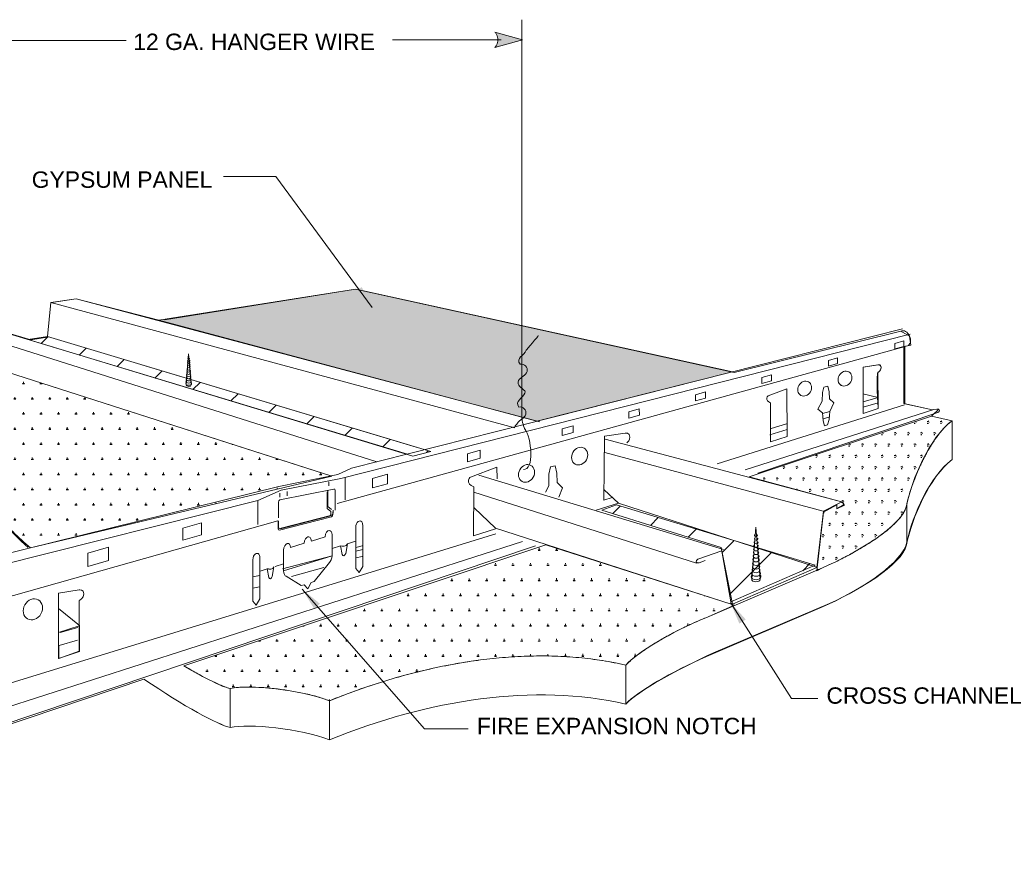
# Model space of a CAD drawing. Header units: inches. Extents: x -3360 to -1510, y 6 to 2767.
# Tile 2 of 7: x -1930 to -1874, y 7 to 55. Entities that reach past the tile are written whole.
import ezdxf

# ---------------------------------------------------------------- set-up
doc = ezdxf.new("R2010")
doc.units = ezdxf.units.IN
doc.header["$MEASUREMENT"] = 0
for name, color, linetype, lineweight in [('A-DETL', 90, 'Continuous', 9), ('A-DETL-GENF', 92, 'Continuous', 9), ('A-DETL-THIN', 151, 'Continuous', 9), ('G-ANNO-TEXT', 231, 'Continuous', 9)]:
    doc.layers.add(name, color=color, linetype=linetype, lineweight=lineweight)
doc.styles.add('Arial', font='arial.ttf', dxfattribs={"height": 0.125})
pattern_1 = [(45, (-2017.4828, -76.838), (-1.414214, 1.414214), [])]
pattern_2 = [(0, (-1963.2198, 4e-15), (0.375, 0.65), [0.094, -0.656]), (90, (-1963.17277, 4e-15), (-0.375, 0.65), [0.047, -1.252]), (90, (-1963.16077, 4e-15), (-0.375, 0.65), [0.037, -1.262]), (90, (-1963.18477, 4e-15), (-0.375, 0.65), [0.037, -1.262]), (60, (-1963.1498, 4e-15), (-0.3754165, 0.6497595), [0.03, -0.72]), (120, (-1963.1968, 4e-15), (-0.7504165, -0.0002405), [0.03, -0.72])]

msp = doc.modelspace()

# ---------------------------------------------------------------- hatches: boundary and pattern name
at = {"layer": 'A-DETL-GENF'}
for points in [[(-1903.19, 53.892), (-1901.608, 54.333), (-1903.19, 54.774), (-1903.094, 54.634), (-1903.037, 54.483), (-1903.018, 54.327), (-1903.037, 54.173), (-1903.094, 54.026)], [(-1910.22, 39.005), (-1910.814, 40.181), (-1911.163, 39.925)], [(-1913.527, 21.779), (-1913.201, 22.064), (-1914.22, 22.9)], [(-1889.205, 20.929), (-1888.839, 21.161), (-1889.72, 22.142)]]:
    msp.add_hatch(color=7, dxfattribs=at).paths.add_polyline_path(points)
h = msp.add_hatch(dxfattribs=at)
h.set_pattern_fill('FP2_12', style=0, pattern_type=2)
h.set_pattern_definition(pattern_2)
h.paths.add_polyline_path([(-1900.795, 32.502), (-1889.605, 35.328), (-1910.702, 39.959), (-1910.22, 39.005), (-1911.163, 39.925), (-1911.021, 40.029), (-1911.163, 40.059), (-1922.416, 38.285), (-1909.829, 34.918)])
h = msp.add_hatch(dxfattribs=at)
h.set_pattern_fill('FP2_11', style=0, pattern_type=2)
h.set_pattern_definition(pattern_1)
h.paths.add_polyline_path([(-1907.883, 30.515), (-1906.864, 30.77), (-1928.783, 37.348), (-1929.899, 37.174), (-1912.521, 31.918)])
h = msp.add_hatch(dxfattribs=at)
h.set_pattern_fill('FP2_14', style=0, pattern_type=2)
h.set_pattern_definition([(0, (-1963.2198, 4e-15), (0.5, 0.866), [0.125, -0.875]), (90, (-1963.15677, 4e-15), (-0.5, 0.866), [0.063, -1.67]), (90, (-1963.14177, 4e-15), (-0.5, 0.866), [0.05, -1.682]), (90, (-1963.17277, 4e-15), (-0.5, 0.866), [0.05, -1.682]), (60, (-1963.1258, 4e-15), (-0.499978, 0.866013), [0.04, -0.96]), (120, (-1963.1888, 4e-15), (-0.999978, 1.3e-05), [0.04, -0.96])])
h.paths.add_polyline_path([(-1929.767, 25.258), (-1912.521, 29.364), (-1934.316, 36.349), (-1941.646, 35.17), (-1940.268, 34.634), (-1938.917, 34.023), (-1937.651, 33.371), (-1936.533, 32.711), (-1935.622, 32.077), (-1934.978, 31.501), (-1934.296, 30.383), (-1933.53, 29.289), (-1932.668, 28.212), (-1931.74, 27.172), (-1930.777, 26.19)])
h = msp.add_hatch(dxfattribs=at)
h.set_pattern_fill('FP2_12', style=0, pattern_type=2)
h.set_pattern_definition(pattern_2)
h.paths.add_polyline_path([(-1884.765, 23.948), (-1884.453, 24.115), (-1883.78, 24.426), (-1883.084, 24.778), (-1882.39, 25.163), (-1881.722, 25.572), (-1881.106, 25.995), (-1880.566, 26.425), (-1880.127, 26.853), (-1879.813, 27.268), (-1879.65, 27.664), (-1879.471, 28.354), (-1879.209, 29.12), (-1878.874, 29.919), (-1878.478, 30.705), (-1878.032, 31.433), (-1877.548, 32.059), (-1877.037, 32.538), (-1878.216, 32.798), (-1888.644, 29.326), (-1883.277, 27.884), (-1883.19, 27.696), (-1883.621, 27.49), (-1883.621, 27.715), (-1884.39, 27.302)])
h = msp.add_hatch(dxfattribs=at)
h.set_pattern_fill('FP2_11', style=0, pattern_type=2)
h.set_pattern_definition(pattern_1)
h.paths.add_polyline_path([(-1889.698, 22.173), (-1884.861, 24.265), (-1896.241, 27.722), (-1897.082, 27.419), (-1890.248, 25.287)])
h = msp.add_hatch(dxfattribs=at)
h.set_pattern_fill('FP2_13', style=0, pattern_type=2)
h.set_pattern_definition([(0, (-1963.2198, 4e-15), (0.5, 0.866), [0.125, -0.875]), (90, (-1963.15777, 4e-15), (-0.5, 0.866), [0.063, -1.67]), (90, (-1963.14177, 4e-15), (-0.5, 0.866), [0.05, -1.682]), (90, (-1963.17277, 4e-15), (-0.5, 0.866), [0.05, -1.682]), (60, (-1963.1258, 4e-15), (-0.499978, 0.866013), [0.04, -0.96]), (120, (-1963.1888, 4e-15), (-0.999978, 1.3e-05), [0.04, -0.96])])
h.paths.add_polyline_path([(-1912.658, 16.515), (-1911.231, 17.061), (-1909.796, 17.546), (-1908.352, 17.971), (-1906.904, 18.332), (-1905.457, 18.625), (-1904.016, 18.848), (-1902.583, 18.998), (-1901.164, 19.072), (-1899.763, 19.068), (-1898.384, 18.981), (-1897.033, 18.809), (-1895.708, 18.553), (-1895.154, 19.041), (-1894.376, 19.59), (-1893.417, 20.166), (-1892.319, 20.736), (-1891.123, 21.267), (-1889.625, 21.92), (-1889.677, 22.04), (-1900.283, 25.428), (-1920.979, 18.514), (-1920.275, 18.107), (-1919.649, 17.77), (-1919.109, 17.506), (-1918.666, 17.32), (-1918.329, 17.216), (-1917.854, 17.28), (-1917.235, 17.298), (-1916.513, 17.271), (-1915.724, 17.2), (-1914.907, 17.087), (-1914.098, 16.934), (-1913.336, 16.743)])
h.paths.add_polyline_path([(-1889.55, 21.953), (-1889.488, 21.98), (-1889.609, 22.019)])

# ---------------------------------------------------------------- linework, layer by layer
at = {"layer": 'A-DETL'}
for p, q in [((-1901.647, 55.478), (-1901.648, 32.794)), ((-1931.759, 54.285), (-1924.288, 54.285)), ((-1902.829, 54.333), (-1909.051, 54.333)), ((-1915.72, 46.505), (-1918.72, 46.505)), ((-1910.22, 39.005), (-1915.72, 46.505)), ((-1922.416, 38.285), (-1911.159, 40.059)), ((-1922.094, 38.306), (-1911.159, 40.059)), ((-1911.159, 40.059), (-1889.51, 35.287)), ((-1911.159, 40.059), (-1889.51, 35.287)), ((-1928.597, 39.294), (-1927.149, 39.517)), ((-1927.15, 39.517), (-1928.547, 39.294)), ((-1900.629, 32.469), (-1927.15, 39.517)), ((-1927.149, 39.517), (-1922.416, 38.285)), ((-1928.783, 37.348), (-1928.597, 39.294)), ((-1928.597, 39.294), (-1928.783, 37.348)), ((-1902.053, 32.125), (-1928.597, 39.294)), ((-1934.276, 38.501), (-1908.196, 30.626)), ((-1934.276, 38.501), (-1929.734, 37.16)), ((-1909.937, 30.181), (-1935.564, 38.295)), ((-1879.862, 37.788), (-1911.393, 29.826)), ((-1928.783, 37.348), (-1929.899, 37.174)), ((-1929.734, 37.16), (-1928.783, 37.348)), ((-1929.734, 37.16), (-1928.791, 37.312)), ((-1906.864, 30.77), (-1928.783, 37.348)), ((-1928.783, 37.348), (-1907.687, 31.023)), ((-1879.437, 37.479), (-1912.013, 29.221)), ((-1889.51, 35.287), (-1879.97, 37.667)), ((-1879.97, 37.667), (-1879.467, 37.378)), ((-1879.467, 37.378), (-1879.404, 36.856)), ((-1929.899, 37.174), (-1907.883, 30.515)), ((-1912.224, 27.792), (-1879.587, 36.811)), ((-1879.8, 37.098), (-1880.301, 36.957)), ((-1880.301, 36.957), (-1880.301, 36.648)), ((-1880.301, 36.648), (-1879.8, 36.788)), ((-1879.8, 36.788), (-1879.8, 37.098)), ((-1879.799, 36.788), (-1879.8, 33.53)), ((-1879.8, 33.53), (-1879.8, 36.788)), ((-1879.404, 36.856), (-1879.799, 36.788)), ((-1879.737, 33.511), (-1879.737, 36.769)), ((-1912.883, 29.476), (-1934.316, 36.349)), ((-1920.714, 36.37), (-1920.857, 34.592)), ((-1920.571, 34.592), (-1920.714, 36.37)), ((-1883.582, 36.128), (-1884.108, 35.98)), ((-1883.581, 35.802), (-1883.582, 36.128)), ((-1884.108, 35.98), (-1884.108, 35.655)), ((-1884.108, 35.655), (-1883.581, 35.802)), ((-1881.24, 35.742), (-1882.128, 35.607)), ((-1881.285, 35.732), (-1882.128, 35.607)), ((-1882.128, 35.607), (-1882.128, 32.952)), ((-1882.128, 35.607), (-1882.128, 32.952)), ((-1887.364, 35.157), (-1887.915, 35.003)), ((-1887.915, 35.003), (-1887.914, 34.662)), ((-1887.363, 34.817), (-1887.364, 35.157)), ((-1881.269, 33.232), (-1881.282, 35.31)), ((-1887.914, 34.662), (-1887.363, 34.817)), ((-1884.371, 34.459), (-1884.455, 34.151)), ((-1884.149, 34.506), (-1884.371, 34.459)), ((-1884.076, 34.189), (-1884.149, 34.506)), ((-1891.146, 34.187), (-1891.722, 34.025)), ((-1891.722, 34.025), (-1891.721, 33.669)), ((-1891.721, 33.669), (-1891.145, 33.831)), ((-1891.145, 33.831), (-1891.146, 34.187)), ((-1886.485, 34.357), (-1887.563, 33.951)), ((-1886.47, 31.624), (-1886.485, 34.357)), ((-1884.455, 34.151), (-1884.46, 33.648)), ((-1884.053, 33.788), (-1884.076, 34.189)), ((-1882.144, 34.069), (-1881.263, 33.86)), ((-1882.128, 33.612), (-1881.263, 33.86)), ((-1881.263, 33.86), (-1882.128, 33.612)), ((-1881.263, 33.86), (-1881.269, 33.232)), ((-1890.471, 30.073), (-1879.759, 33.443)), ((-1887.422, 33.56), (-1887.422, 31.327)), ((-1884.46, 33.648), (-1884.709, 33.195)), ((-1883.804, 33.554), (-1884.053, 33.788)), ((-1884.022, 33.07), (-1883.804, 33.554)), ((-1882.128, 32.952), (-1882.128, 33.612)), ((-1882.116, 33.317), (-1881.271, 33.568)), ((-1879.8, 33.53), (-1878.16, 33.164)), ((-1879.737, 33.511), (-1878.161, 33.164)), ((-1894.928, 33.217), (-1895.529, 33.048)), ((-1895.529, 33.048), (-1895.528, 32.676)), ((-1895.528, 32.676), (-1894.927, 32.845)), ((-1894.927, 32.845), (-1894.928, 33.217)), ((-1878.088, 33.175), (-1888.866, 29.717)), ((-1888.153, 29.538), (-1877.842, 32.999)), ((-1884.709, 33.195), (-1884.453, 32.992)), ((-1884.457, 32.943), (-1884.022, 33.068)), ((-1884.453, 32.992), (-1884.41, 32.536)), ((-1884.409, 32.637), (-1884.086, 32.733)), ((-1884.072, 32.597), (-1884.022, 33.07)), ((-1882.128, 32.952), (-1881.269, 33.232)), ((-1881.269, 33.232), (-1882.128, 32.952)), ((-1882.128, 32.952), (-1881.268, 33.232)), ((-1877.785, 33.193), (-1878.216, 32.798)), ((-1878.216, 32.798), (-1877.036, 32.538)), ((-1878.216, 32.798), (-1877.037, 32.538)), ((-1877.037, 32.538), (-1878.216, 32.798)), ((-1878.16, 33.164), (-1878.088, 33.174)), ((-1877.905, 33.199), (-1878.088, 33.175)), ((-1878.088, 33.174), (-1877.785, 33.193)), ((-1898.71, 32.246), (-1899.336, 32.071)), ((-1898.709, 31.859), (-1898.71, 32.246)), ((-1887.394, 32.099), (-1886.507, 32.354)), ((-1884.41, 32.536), (-1884.33, 32.249)), ((-1884.33, 32.249), (-1884.154, 32.3)), ((-1884.154, 32.3), (-1884.072, 32.597)), ((-1877.037, 32.538), (-1877.037, 30.308)), ((-1877.036, 32.538), (-1877.036, 30.308)), ((-1899.336, 32.071), (-1899.334, 31.684)), ((-1899.334, 31.684), (-1898.709, 31.859)), ((-1896.923, 31.643), (-1896.952, 27.99)), ((-1895.732, 31.819), (-1896.923, 31.643)), ((-1887.466, 31.731), (-1886.472, 32.026)), ((-1887.422, 31.327), (-1886.47, 31.624)), ((-1883.277, 27.884), (-1896.886, 31.474)), ((-1907.883, 30.515), (-1906.864, 30.77)), ((-1904.026, 30.857), (-1904.765, 30.649)), ((-1904.765, 30.649), (-1904.764, 30.187)), ((-1904.025, 30.396), (-1904.026, 30.857)), ((-1884.418, 27.362), (-1896.908, 30.724)), ((-1904.764, 30.187), (-1904.025, 30.396)), ((-1903.074, 29.879), (-1904.596, 29.306)), ((-1903.07, 29.203), (-1903.074, 29.879)), ((-1900.005, 29.897), (-1900.105, 29.487)), ((-1899.736, 29.96), (-1900.005, 29.897)), ((-1899.648, 29.537), (-1899.736, 29.96)), ((-1912.172, 29.453), (-1915.561, 28.775)), ((-1911.393, 29.826), (-1912.172, 29.453)), ((-1909.342, 29.469), (-1910.194, 29.227)), ((-1909.341, 28.934), (-1909.342, 29.469)), ((-1904.118, 29.424), (-1890.114, 25.165)), ((-1900.105, 29.487), (-1900.111, 28.817)), ((-1899.62, 29.005), (-1899.648, 29.537)), ((-1915.561, 28.775), (-1959.789, 17.852)), ((-1912.013, 29.221), (-1915.425, 28.572)), ((-1912.685, 28.809), (-1912.685, 29.046)), ((-1911.759, 29.286), (-1911.759, 28.01)), ((-1910.194, 29.227), (-1910.192, 28.691)), ((-1910.192, 28.691), (-1909.341, 28.934)), ((-1904.397, 28.755), (-1904.419, 25.954)), ((-1900.111, 28.817), (-1900.294, 28.454)), ((-1899.318, 28.693), (-1899.62, 29.005)), ((-1915.425, 28.572), (-1916.758, 27.981)), ((-1915.5, 28.001), (-1912.406, 28.626)), ((-1915.498, 28.39), (-1915.498, 28.153)), ((-1915.084, 28.232), (-1915.084, 28.485)), ((-1912.782, 28.468), (-1912.782, 27.519)), ((-1912.752, 28.524), (-1912.752, 27.62)), ((-1912.331, 28.539), (-1912.331, 27.415)), ((-1891.651, 24.392), (-1904.4, 28.452)), ((-1899.536, 28.161), (-1899.318, 28.693)), ((-1896.114, 27.814), (-1896.93, 28.586)), ((-1916.758, 27.981), (-1958.634, 17.405)), ((-1916.758, 27.981), (-1916.758, 26.597)), ((-1915.574, 26.979), (-1915.574, 27.867)), ((-1912.752, 27.62), (-1912.546, 27.449)), ((-1896.114, 27.814), (-1897.393, 27.417)), ((-1896.241, 27.722), (-1897.082, 27.419)), ((-1896.952, 27.99), (-1896.489, 28.145)), ((-1884.861, 24.265), (-1896.241, 27.722)), ((-1884.734, 24.14), (-1896.114, 27.814)), ((-1883.451, 27.834), (-1884.386, 27.362)), ((-1883.576, 27.546), (-1883.338, 27.66)), ((-1879.618, 27.823), (-1879.618, 25.593)), ((-1912.513, 27.138), (-1915.491, 26.37)), ((-1912.651, 27.07), (-1915.449, 26.357)), ((-1912.782, 27.519), (-1912.576, 27.348)), ((-1912.576, 27.348), (-1912.576, 27.204)), ((-1912.468, 27.316), (-1912.468, 27.172)), ((-1912.438, 27.416), (-1912.438, 27.273)), ((-1903.148, 26.381), (-1904.383, 27.549)), ((-1897.082, 27.419), (-1890.248, 25.287)), ((-1884.386, 27.362), (-1884.766, 24.14)), ((-1959.118, 14.538), (-1915.607, 26.804)), ((-1919.975, 26.692), (-1921.053, 26.382)), ((-1919.974, 26.009), (-1919.975, 26.692)), ((-1915.596, 26.356), (-1915.596, 26.775)), ((-1915.566, 26.457), (-1915.566, 26.801)), ((-1912.543, 27.038), (-1915.522, 26.269)), ((-1910.755, 24.199), (-1910.755, 26.558)), ((-1959.664, 8.695), (-1903.129, 26.062)), ((-1921.053, 26.382), (-1921.051, 25.699)), ((-1921.051, 25.699), (-1919.974, 26.009)), ((-1912.51, 24.814), (-1912.51, 26.003)), ((-1911.152, 26.433), (-1911.152, 24.074)), ((-1904.419, 25.954), (-1903.152, 26.349)), ((-1889.618, 22.016), (-1903.148, 26.381)), ((-1888.257, 26.437), (-1888.496, 23.474)), ((-1888.018, 23.474), (-1888.257, 26.437)), ((-1901.618, 25.625), (-1957.155, 7.769)), ((-1956.096, 6.824), (-1900.868, 25.382)), ((-1914.883, 25.276), (-1914.101, 25.522)), ((-1912.907, 25.899), (-1913.69, 25.652)), ((-1912.496, 25.229), (-1912.03, 25.376)), ((-1911.92, 24.878), (-1912.03, 25.376)), ((-1911.632, 25.501), (-1911.728, 24.938)), ((-1911.166, 25.648), (-1911.632, 25.501)), ((-1911.152, 25.282), (-1910.783, 25.37)), ((-1925.292, 25.303), (-1926.483, 24.96)), ((-1925.292, 25.303), (-1926.483, 24.96)), ((-1926.483, 24.96), (-1926.481, 24.203)), ((-1926.483, 24.96), (-1926.481, 24.203)), ((-1925.29, 24.546), (-1925.292, 25.303)), ((-1925.29, 24.546), (-1925.292, 25.303)), ((-1915.339, 24.064), (-1912.51, 24.814)), ((-1915.28, 23.941), (-1915.28, 25.13)), ((-1912.51, 24.814), (-1915.28, 23.941)), ((-1910.755, 25.159), (-1911.152, 25.076)), ((-1911.152, 25.076), (-1911.152, 24.074)), ((-1910.755, 24.199), (-1910.755, 25.159)), ((-1890.208, 25.1), (-1891.573, 24.608)), ((-1890.248, 25.287), (-1889.698, 22.173)), ((-1889.602, 22.048), (-1890.208, 25.1)), ((-1926.481, 24.203), (-1925.29, 24.546)), ((-1926.481, 24.203), (-1925.29, 24.546)), ((-1917.036, 24.578), (-1917.036, 22.22)), ((-1916.638, 22.344), (-1916.638, 24.702)), ((-1915.76, 24.2), (-1915.294, 24.346)), ((-1913.525, 23.336), (-1912.661, 24.419)), ((-1913.525, 23.336), (-1912.661, 24.419)), ((-1911.152, 24.689), (-1910.783, 24.777)), ((-1891.507, 24.401), (-1891.158, 24.533)), ((-1889.698, 22.173), (-1884.861, 24.265)), ((-1888.46, 24.185), (-1888.422, 24.263)), ((-1888.446, 24.384), (-1888.41, 24.456)), ((-1917.036, 23.597), (-1916.667, 23.685)), ((-1916.638, 23.68), (-1917.036, 23.597)), ((-1916.638, 22.344), (-1916.638, 23.68)), ((-1916.625, 23.927), (-1916.158, 24.073)), ((-1916.118, 23.561), (-1916.228, 24.06)), ((-1915.83, 24.185), (-1915.926, 23.621)), ((-1914.83, 23.629), (-1912.973, 24.145)), ((-1911.152, 24.074), (-1910.96, 23.847)), ((-1911.152, 24.074), (-1910.96, 23.847)), ((-1910.96, 23.847), (-1910.755, 24.199)), ((-1910.96, 23.847), (-1910.755, 24.199)), ((-1891.123, 21.267), (-1884.453, 24.115)), ((-1884.766, 24.14), (-1889.602, 22.048)), ((-1917.036, 23.597), (-1917.036, 22.22)), ((-1915.13, 23.64), (-1914.266, 23.103)), ((-1914.266, 23.103), (-1915.13, 23.64)), ((-1914.266, 23.103), (-1914.094, 23.156)), ((-1914.094, 23.156), (-1914.266, 23.103)), ((-1914.094, 23.156), (-1913.895, 22.922)), ((-1913.895, 22.922), (-1914.094, 23.156)), ((-1913.895, 22.922), (-1913.696, 23.282)), ((-1913.895, 22.922), (-1913.696, 23.282)), ((-1913.696, 23.282), (-1913.525, 23.336)), ((-1913.696, 23.282), (-1913.525, 23.336)), ((-1926.974, 22.854), (-1928.165, 22.677)), ((-1928.165, 22.677), (-1928.165, 18.929)), ((-1917.036, 22.952), (-1916.667, 23.041)), ((-1914.22, 22.9), (-1907.22, 14.9)), ((-1926.952, 19.326), (-1926.97, 22.258)), ((-1917.036, 22.22), (-1916.844, 21.992)), ((-1917.036, 22.22), (-1916.844, 21.992)), ((-1916.844, 21.992), (-1916.638, 22.344)), ((-1916.844, 21.992), (-1916.638, 22.344)), ((-1884.041, 22.085), (-1890.678, 19.253)), ((-1889.72, 22.142), (-1886.22, 16.642)), ((-1926.961, 20.82), (-1928.165, 21.795)), ((-1928.164, 21.795), (-1928.164, 18.929)), ((-1926.957, 20.816), (-1928.164, 21.795)), ((-1884.448, 21.888), (-1891.085, 19.056)), ((-1928.165, 20.413), (-1926.974, 20.81)), ((-1928.143, 18.929), (-1928.165, 20.413)), ((-1928.066, 20.419), (-1927.043, 20.713)), ((-1926.974, 20.81), (-1926.974, 19.348)), ((-1926.951, 19.326), (-1926.957, 20.816)), ((-1928.119, 19.676), (-1927.066, 19.988)), ((-1928.165, 18.929), (-1926.952, 19.326)), ((-1928.164, 18.929), (-1926.951, 19.326)), ((-1926.974, 19.348), (-1928.143, 18.929)), ((-1895.708, 18.553), (-1895.708, 16.323)), ((-1923.27, 17.753), (-1956.096, 6.758)), ((-1918.329, 17.216), (-1918.329, 14.986)), ((-1912.658, 16.515), (-1912.658, 14.284)), ((-1886.22, 16.642), (-1884.72, 16.642)), ((-1907.22, 14.9), (-1904.72, 14.9))]:
    msp.add_line(p, q, dxfattribs=at)
for centre, major_axis, ratio in [((-1883.161, 34.946), (0.216, 0.385), 0.849335), ((-1883.161, 34.945), (0.216, 0.386), 0.848913), ((-1885.47, 34.373), (0.216, 0.386), 0.849917), ((-1898.344, 30.513), (0.253, 0.459), 0.841762), ((-1901.381, 29.522), (0.253, 0.459), 0.842334), ((-1929.624, 21.744), (0.305, 0.544), 0.849923), ((-1929.623, 21.744), (0.305, 0.544), 0.849854)]:
    msp.add_ellipse(centre, major_axis=major_axis, ratio=ratio, dxfattribs=at)
for points in [[(-1879.467, 37.378), (-1879.573, 37.615), (-1879.798, 37.744), (-1879.971, 37.667)], [(-1900.713, 37.404), (-1900.692, 37.377), (-1901.391, 36.604), (-1901.406, 36.567)], [(-1879.587, 36.811), (-1879.415, 36.888), (-1879.361, 37.142), (-1879.467, 37.378)], [(-1901.406, 36.567), (-1901.519, 36.28), (-1902.007, 36.099), (-1901.751, 35.768)], [(-1901.751, 35.768), (-1901.504, 35.831), (-1901.293, 35.574), (-1901.35, 35.357)], [(-1881.097, 35.575), (-1881.097, 35.778), (-1881.285, 35.732), (-1881.285, 35.732)], [(-1881.282, 35.31), (-1881.282, 35.31), (-1881.097, 35.373), (-1881.097, 35.575)], [(-1881.281, 35.31), (-1881.061, 35.372), (-1881.026, 35.754), (-1881.24, 35.742)], [(-1901.35, 35.357), (-1901.414, 35.109), (-1901.714, 35.049), (-1901.832, 34.836)], [(-1881.268, 33.232), (-1881.268, 33.232), (-1881.383, 35.281), (-1881.281, 35.31)], [(-1920.857, 34.592), (-1920.876, 34.478), (-1920.556, 34.463), (-1920.571, 34.592)], [(-1901.832, 34.836), (-1901.983, 34.557), (-1901.645, 34.441), (-1901.48, 34.237)], [(-1901.478, 34.118), (-1901.591, 33.831), (-1902.079, 33.65), (-1901.823, 33.319)], [(-1901.48, 34.237), (-1901.458, 34.211), (-1901.463, 34.155), (-1901.478, 34.118)], [(-1887.563, 33.951), (-1887.563, 33.951), (-1887.657, 33.873), (-1887.641, 33.748)], [(-1901.823, 33.319), (-1901.576, 33.382), (-1901.365, 33.125), (-1901.422, 32.909)], [(-1887.641, 33.748), (-1887.625, 33.623), (-1887.422, 33.56), (-1887.422, 33.56)], [(-1901.422, 32.909), (-1901.486, 32.661), (-1901.786, 32.6), (-1901.904, 32.387)], [(-1901.648, 32.794), (-1901.648, 32.666), (-1901.584, 32.22), (-1901.489, 32.093)], [(-1877.842, 32.999), (-1877.722, 33.047), (-1877.698, 33.23), (-1877.905, 33.199)], [(-1901.904, 32.387), (-1901.947, 32.31), (-1902.052, 32.274), (-1902.046, 32.172)], [(-1879.65, 27.664), (-1879.331, 29.193), (-1878.311, 31.583), (-1877.037, 32.538)], [(-1901.489, 32.093), (-1901.077, 31.544), (-1900.93, 29.661), (-1901.56, 29.754)], [(-1895.468, 31.599), (-1895.468, 31.885), (-1895.732, 31.819), (-1895.732, 31.819)], [(-1895.641, 31.27), (-1895.565, 31.323), (-1895.468, 31.423), (-1895.468, 31.599)], [(-1934.978, 31.501), (-1933.788, 29.339), (-1931.999, 27.251), (-1929.901, 25.275)], [(-1877.037, 30.308), (-1878.311, 29.352), (-1879.331, 26.963), (-1879.65, 25.433)], [(-1877.036, 30.308), (-1878.311, 29.353), (-1879.299, 27.122), (-1879.618, 25.593)], [(-1904.596, 29.306), (-1904.596, 29.306), (-1904.728, 29.196), (-1904.706, 29.019)], [(-1904.706, 29.019), (-1904.684, 28.843), (-1904.397, 28.755), (-1904.397, 28.755)], [(-1912.406, 28.626), (-1912.365, 28.639), (-1912.331, 28.601), (-1912.331, 28.539)], [(-1915.574, 27.867), (-1915.574, 27.928), (-1915.541, 27.989), (-1915.5, 28.001)], [(-1884.453, 24.115), (-1882.493, 24.976), (-1879.889, 26.517), (-1879.65, 27.664)], [(-1883.338, 27.66), (-1883.163, 27.71), (-1883.245, 27.916), (-1883.451, 27.834)], [(-1912.576, 27.204), (-1912.576, 27.143), (-1912.61, 27.082), (-1912.651, 27.07)], [(-1912.468, 27.172), (-1912.468, 27.111), (-1912.502, 27.051), (-1912.543, 27.038)], [(-1912.438, 27.273), (-1912.438, 27.212), (-1912.472, 27.152), (-1912.513, 27.138)], [(-1910.807, 26.751), (-1910.916, 26.887), (-1911.152, 26.749), (-1911.152, 26.433)], [(-1910.755, 26.558), (-1910.755, 26.648), (-1910.775, 26.712), (-1910.807, 26.751)], [(-1915.522, 26.269), (-1915.562, 26.257), (-1915.596, 26.294), (-1915.596, 26.356)], [(-1915.491, 26.37), (-1915.532, 26.357), (-1915.566, 26.395), (-1915.566, 26.457)], [(-1913.69, 25.652), (-1913.69, 25.858), (-1913.826, 25.917), (-1913.895, 25.895)], [(-1912.674, 26.258), (-1912.783, 26.257), (-1912.907, 26.127), (-1912.907, 25.899)], [(-1912.51, 26.003), (-1912.51, 26.177), (-1912.587, 26.258), (-1912.674, 26.258)], [(-1915.28, 25.13), (-1915.28, 25.524), (-1914.883, 25.686), (-1914.883, 25.276)], [(-1914.101, 25.522), (-1914.101, 25.728), (-1913.963, 25.874), (-1913.895, 25.895)], [(-1912.03, 25.376), (-1911.926, 25.34), (-1911.681, 25.331), (-1911.632, 25.501)], [(-1879.65, 25.433), (-1879.889, 24.288), (-1882.489, 22.748), (-1884.448, 21.888)], [(-1879.618, 25.593), (-1879.857, 24.447), (-1882.082, 22.946), (-1884.041, 22.085)], [(-1916.691, 24.896), (-1916.799, 25.031), (-1917.036, 24.894), (-1917.036, 24.578)], [(-1916.638, 24.702), (-1916.638, 24.792), (-1916.658, 24.856), (-1916.691, 24.896)], [(-1912.661, 24.419), (-1912.592, 24.461), (-1912.51, 24.671), (-1912.51, 24.814)], [(-1912.661, 24.419), (-1912.592, 24.461), (-1912.51, 24.671), (-1912.51, 24.814)], [(-1911.728, 24.938), (-1911.769, 24.803), (-1911.893, 24.763), (-1911.92, 24.878)], [(-1891.573, 24.608), (-1891.764, 24.542), (-1891.666, 24.352), (-1891.507, 24.401)], [(-1888.082, 24.268), (-1888.054, 24.245), (-1888.038, 24.216), (-1888.038, 24.185)], [(-1916.228, 24.06), (-1916.124, 24.022), (-1915.879, 24.014), (-1915.83, 24.185)], [(-1915.28, 23.941), (-1915.28, 23.797), (-1915.198, 23.639), (-1915.13, 23.64)], [(-1915.13, 23.64), (-1915.198, 23.639), (-1915.28, 23.797), (-1915.28, 23.941)], [(-1888.531, 23.609), (-1888.531, 23.651), (-1888.511, 23.689), (-1888.476, 23.72)], [(-1888.503, 23.798), (-1888.503, 23.833), (-1888.486, 23.865), (-1888.457, 23.892)], [(-1888.475, 23.987), (-1888.475, 24.018), (-1888.459, 24.047), (-1888.434, 24.071)], [(-1888.066, 24.066), (-1888.039, 24.044), (-1888.024, 24.017), (-1888.024, 23.987)], [(-1888.053, 23.905), (-1888.017, 23.876), (-1887.996, 23.839), (-1887.996, 23.798)], [(-1888.027, 23.72), (-1887.99, 23.69), (-1887.968, 23.651), (-1887.968, 23.609)], [(-1915.926, 23.621), (-1915.967, 23.486), (-1916.09, 23.447), (-1916.118, 23.561)], [(-1888.496, 23.474), (-1888.528, 23.283), (-1887.994, 23.259), (-1888.018, 23.474)], [(-1926.709, 22.633), (-1926.709, 22.92), (-1926.974, 22.854), (-1926.974, 22.854)], [(-1926.97, 22.258), (-1926.97, 22.258), (-1926.709, 22.347), (-1926.709, 22.633)], [(-1895.708, 18.553), (-1894.993, 19.299), (-1893.175, 20.432), (-1891.123, 21.267)], [(-1912.658, 16.515), (-1906.986, 18.808), (-1900.933, 19.764), (-1895.708, 18.553)], [(-1890.678, 19.253), (-1892.688, 18.351), (-1894.988, 17.074), (-1895.708, 16.323)], [(-1891.085, 19.056), (-1893.096, 18.154), (-1894.989, 17.074), (-1895.708, 16.323)], [(-1920.979, 18.514), (-1919.748, 17.781), (-1918.797, 17.32), (-1918.329, 17.216)], [(-1918.329, 14.986), (-1919.058, 15.148), (-1920.962, 16.178), (-1923.271, 17.753)], [(-1918.329, 14.986), (-1919.057, 15.147), (-1920.962, 16.178), (-1923.27, 17.753)], [(-1895.708, 16.323), (-1900.933, 17.534), (-1906.987, 16.578), (-1912.658, 14.284)], [(-1895.708, 16.323), (-1900.934, 17.533), (-1906.987, 16.579), (-1912.657, 14.284)], [(-1918.329, 17.216), (-1917.283, 17.452), (-1914.32, 17.171), (-1912.658, 16.515)], [(-1912.658, 14.284), (-1914.32, 14.94), (-1917.283, 15.222), (-1918.329, 14.986)], [(-1912.657, 14.284), (-1914.319, 14.94), (-1917.283, 15.222), (-1918.329, 14.986)]]:
    msp.add_open_spline(points, degree=3, dxfattribs=at)
for points, knots in [([(-1920.669, 36.109), (-1920.662, 36.103), (-1920.658, 36.096), (-1920.658, 36.089), (-1920.658, 36.071), (-1920.681, 36.056), (-1920.709, 36.056), (-1920.737, 36.056), (-1920.76, 36.071), (-1920.76, 36.089), (-1920.76, 36.096), (-1920.756, 36.102), (-1920.751, 36.108)], [0, 0, 0, 0, 1, 1, 1, 2, 2, 2, 3, 3, 3, 4, 4, 4, 4]), ([(-1920.636, 35.531), (-1920.624, 35.522), (-1920.617, 35.509), (-1920.617, 35.496), (-1920.617, 35.463), (-1920.657, 35.437), (-1920.708, 35.437), (-1920.758, 35.437), (-1920.798, 35.463), (-1920.798, 35.496), (-1920.798, 35.508), (-1920.792, 35.52), (-1920.782, 35.529)], [0, 0, 0, 0, 1, 1, 1, 2, 2, 2, 3, 3, 3, 4, 4, 4, 4]), ([(-1920.642, 35.647), (-1920.632, 35.638), (-1920.625, 35.627), (-1920.625, 35.615), (-1920.625, 35.586), (-1920.662, 35.563), (-1920.706, 35.563), (-1920.751, 35.563), (-1920.787, 35.586), (-1920.787, 35.615), (-1920.787, 35.626), (-1920.782, 35.637), (-1920.772, 35.645)], [0, 0, 0, 0, 1, 1, 1, 2, 2, 2, 3, 3, 3, 4, 4, 4, 4]), ([(-1920.649, 35.762), (-1920.639, 35.754), (-1920.633, 35.744), (-1920.633, 35.732), (-1920.633, 35.705), (-1920.667, 35.684), (-1920.709, 35.684), (-1920.751, 35.684), (-1920.785, 35.705), (-1920.785, 35.732), (-1920.785, 35.743), (-1920.78, 35.753), (-1920.771, 35.76)], [0, 0, 0, 0, 1, 1, 1, 2, 2, 2, 3, 3, 3, 4, 4, 4, 4]), ([(-1920.656, 35.878), (-1920.647, 35.871), (-1920.642, 35.861), (-1920.642, 35.851), (-1920.642, 35.827), (-1920.672, 35.808), (-1920.709, 35.808), (-1920.746, 35.808), (-1920.777, 35.827), (-1920.777, 35.851), (-1920.777, 35.861), (-1920.772, 35.869), (-1920.764, 35.876)], [0, 0, 0, 0, 1, 1, 1, 2, 2, 2, 3, 3, 3, 4, 4, 4, 4]), ([(-1920.663, 35.993), (-1920.655, 35.987), (-1920.65, 35.979), (-1920.65, 35.97), (-1920.65, 35.949), (-1920.677, 35.932), (-1920.709, 35.932), (-1920.742, 35.932), (-1920.768, 35.949), (-1920.768, 35.97), (-1920.768, 35.978), (-1920.764, 35.986), (-1920.758, 35.992)], [0, 0, 0, 0, 1, 1, 1, 2, 2, 2, 3, 3, 3, 4, 4, 4, 4]), ([(-1920.6, 34.954), (-1920.582, 34.939), (-1920.571, 34.92), (-1920.571, 34.9), (-1920.571, 34.851), (-1920.632, 34.812), (-1920.708, 34.812), (-1920.783, 34.812), (-1920.845, 34.851), (-1920.845, 34.9), (-1920.845, 34.918), (-1920.836, 34.936), (-1920.82, 34.95)], [0, 0, 0, 0, 1, 1, 1, 2, 2, 2, 3, 3, 3, 4, 4, 4, 4]), ([(-1920.609, 35.069), (-1920.592, 35.055), (-1920.582, 35.038), (-1920.582, 35.019), (-1920.582, 34.975), (-1920.639, 34.938), (-1920.709, 34.938), (-1920.779, 34.938), (-1920.836, 34.975), (-1920.836, 35.019), (-1920.836, 35.037), (-1920.827, 35.053), (-1920.813, 35.066)], [0, 0, 0, 0, 1, 1, 1, 2, 2, 2, 3, 3, 3, 4, 4, 4, 4]), ([(-1920.618, 35.185), (-1920.603, 35.172), (-1920.593, 35.155), (-1920.593, 35.138), (-1920.593, 35.096), (-1920.646, 35.062), (-1920.712, 35.062), (-1920.778, 35.062), (-1920.832, 35.096), (-1920.832, 35.138), (-1920.832, 35.154), (-1920.824, 35.169), (-1920.81, 35.182)], [0, 0, 0, 0, 1, 1, 1, 2, 2, 2, 3, 3, 3, 4, 4, 4, 4]), ([(-1920.628, 35.3), (-1920.613, 35.289), (-1920.605, 35.274), (-1920.605, 35.258), (-1920.605, 35.22), (-1920.653, 35.189), (-1920.713, 35.189), (-1920.772, 35.189), (-1920.82, 35.22), (-1920.82, 35.258), (-1920.82, 35.272), (-1920.813, 35.286), (-1920.8, 35.297)], [0, 0, 0, 0, 1, 1, 1, 2, 2, 2, 3, 3, 3, 4, 4, 4, 4]), ([(-1920.629, 35.416), (-1920.616, 35.405), (-1920.608, 35.391), (-1920.608, 35.376), (-1920.608, 35.341), (-1920.653, 35.312), (-1920.709, 35.312), (-1920.764, 35.312), (-1920.809, 35.341), (-1920.809, 35.376), (-1920.809, 35.39), (-1920.803, 35.403), (-1920.791, 35.413)], [0, 0, 0, 0, 1, 1, 1, 2, 2, 2, 3, 3, 3, 4, 4, 4, 4]), ([(-1920.576, 34.74), (-1920.554, 34.722), (-1920.54, 34.699), (-1920.54, 34.674), (-1920.54, 34.615), (-1920.616, 34.566), (-1920.708, 34.566), (-1920.801, 34.566), (-1920.876, 34.615), (-1920.876, 34.674), (-1920.876, 34.697), (-1920.865, 34.718), (-1920.846, 34.736)], [0, 0, 0, 0, 1, 1, 1, 2, 2, 2, 3, 3, 3, 4, 4, 4, 4]), ([(-1920.591, 34.847), (-1920.571, 34.83), (-1920.559, 34.809), (-1920.559, 34.786), (-1920.559, 34.733), (-1920.627, 34.689), (-1920.712, 34.689), (-1920.796, 34.689), (-1920.865, 34.733), (-1920.865, 34.786), (-1920.865, 34.808), (-1920.855, 34.827), (-1920.837, 34.843)], [0, 0, 0, 0, 1, 1, 1, 2, 2, 2, 3, 3, 3, 4, 4, 4, 4]), ([(-1888.183, 26.001), (-1888.171, 25.992), (-1888.165, 25.981), (-1888.165, 25.968), (-1888.165, 25.939), (-1888.202, 25.914), (-1888.249, 25.914), (-1888.296, 25.914), (-1888.334, 25.939), (-1888.334, 25.968), (-1888.334, 25.98), (-1888.328, 25.991), (-1888.318, 25.999)], [0, 0, 0, 0, 1, 1, 1, 2, 2, 2, 3, 3, 3, 4, 4, 4, 4]), ([(-1888.149, 25.424), (-1888.132, 25.41), (-1888.122, 25.393), (-1888.122, 25.374), (-1888.122, 25.329), (-1888.179, 25.293), (-1888.249, 25.293), (-1888.319, 25.293), (-1888.376, 25.329), (-1888.376, 25.374), (-1888.376, 25.391), (-1888.367, 25.407), (-1888.353, 25.421)], [0, 0, 0, 0, 1, 1, 1, 2, 2, 2, 3, 3, 3, 4, 4, 4, 4]), ([(-1888.16, 25.616), (-1888.145, 25.604), (-1888.137, 25.589), (-1888.137, 25.572), (-1888.137, 25.532), (-1888.187, 25.5), (-1888.249, 25.5), (-1888.311, 25.5), (-1888.362, 25.532), (-1888.362, 25.572), (-1888.362, 25.587), (-1888.354, 25.602), (-1888.342, 25.614)], [0, 0, 0, 0, 1, 1, 1, 2, 2, 2, 3, 3, 3, 4, 4, 4, 4]), ([(-1888.171, 25.809), (-1888.158, 25.798), (-1888.151, 25.785), (-1888.151, 25.77), (-1888.151, 25.735), (-1888.195, 25.707), (-1888.249, 25.707), (-1888.304, 25.707), (-1888.348, 25.735), (-1888.348, 25.77), (-1888.348, 25.783), (-1888.341, 25.796), (-1888.33, 25.807)], [0, 0, 0, 0, 1, 1, 1, 2, 2, 2, 3, 3, 3, 4, 4, 4, 4]), ([(-1888.116, 24.846), (-1888.094, 24.828), (-1888.08, 24.805), (-1888.08, 24.78), (-1888.08, 24.721), (-1888.156, 24.673), (-1888.248, 24.673), (-1888.341, 24.673), (-1888.416, 24.721), (-1888.416, 24.78), (-1888.416, 24.803), (-1888.405, 24.825), (-1888.386, 24.842)], [0, 0, 0, 0, 1, 1, 1, 2, 2, 2, 3, 3, 3, 4, 4, 4, 4]), ([(-1888.127, 25.039), (-1888.107, 25.022), (-1888.095, 25.002), (-1888.095, 24.979), (-1888.095, 24.926), (-1888.163, 24.883), (-1888.246, 24.883), (-1888.33, 24.883), (-1888.398, 24.926), (-1888.398, 24.979), (-1888.398, 25), (-1888.387, 25.019), (-1888.37, 25.035)], [0, 0, 0, 0, 1, 1, 1, 2, 2, 2, 3, 3, 3, 4, 4, 4, 4]), ([(-1888.138, 25.231), (-1888.119, 25.216), (-1888.109, 25.197), (-1888.109, 25.176), (-1888.109, 25.126), (-1888.171, 25.086), (-1888.249, 25.086), (-1888.327, 25.086), (-1888.39, 25.126), (-1888.39, 25.176), (-1888.39, 25.195), (-1888.38, 25.213), (-1888.365, 25.228)], [0, 0, 0, 0, 1, 1, 1, 2, 2, 2, 3, 3, 3, 4, 4, 4, 4]), ([(-1888.098, 24.46), (-1888.072, 24.439), (-1888.057, 24.413), (-1888.057, 24.384), (-1888.057, 24.315), (-1888.144, 24.259), (-1888.252, 24.259), (-1888.359, 24.259), (-1888.446, 24.315), (-1888.446, 24.384)], [0, 0, 0, 0, 1, 1, 1, 2, 2, 2, 3, 3, 3, 3]), ([(-1888.105, 24.653), (-1888.08, 24.634), (-1888.066, 24.608), (-1888.066, 24.581), (-1888.066, 24.516), (-1888.148, 24.463), (-1888.25, 24.463), (-1888.352, 24.463), (-1888.435, 24.516), (-1888.435, 24.581), (-1888.435, 24.607), (-1888.423, 24.63), (-1888.401, 24.649)], [0, 0, 0, 0, 1, 1, 1, 2, 2, 2, 3, 3, 3, 4, 4, 4, 4]), ([(-1887.996, 23.798), (-1887.996, 23.709), (-1888.109, 23.636), (-1888.249, 23.636), (-1888.389, 23.636), (-1888.503, 23.709), (-1888.503, 23.798)], [1, 1, 1, 1, 2, 2, 2, 3, 3, 3, 3]), ([(-1888.024, 23.987), (-1888.024, 23.908), (-1888.125, 23.843), (-1888.249, 23.843), (-1888.374, 23.843), (-1888.475, 23.908), (-1888.475, 23.987)], [1, 1, 1, 1, 2, 2, 2, 3, 3, 3, 3]), ([(-1888.038, 24.185), (-1888.038, 24.111), (-1888.133, 24.05), (-1888.249, 24.05), (-1888.366, 24.05), (-1888.46, 24.111), (-1888.46, 24.185)], [1, 1, 1, 1, 2, 2, 2, 3, 3, 3, 3]), ([(-1887.968, 23.609), (-1887.968, 23.51), (-1888.093, 23.429), (-1888.249, 23.429), (-1888.405, 23.429), (-1888.531, 23.51), (-1888.531, 23.609)], [1, 1, 1, 1, 2, 2, 2, 3, 3, 3, 3])]:
    msp.add_open_spline(points, degree=3, knots=knots, dxfattribs=at)
at = {"layer": 'A-DETL-THIN'}
for p, q in [((-1901.608, 54.333), (-1903.19, 54.774)), ((-1903.19, 53.892), (-1901.608, 54.333)), ((-1911.159, 40.059), (-1922.416, 38.285)), ((-1911.021, 40.029), (-1911.159, 40.059)), ((-1889.605, 35.328), (-1910.702, 39.959)), ((-1922.416, 38.285), (-1900.795, 32.502)), ((-1928.783, 37.348), (-1929.899, 37.174)), ((-1906.864, 30.77), (-1928.783, 37.348)), ((-1929.899, 37.174), (-1907.883, 30.515)), ((-1912.521, 29.364), (-1934.316, 36.349)), ((-1900.795, 32.502), (-1889.605, 35.328)), ((-1878.216, 32.798), (-1888.644, 29.326)), ((-1877.037, 32.538), (-1878.216, 32.798)), ((-1907.883, 30.515), (-1906.864, 30.77)), ((-1929.767, 25.258), (-1912.521, 29.364)), ((-1888.644, 29.326), (-1883.277, 27.884)), ((-1896.241, 27.722), (-1897.082, 27.419)), ((-1884.861, 24.265), (-1896.241, 27.722)), ((-1883.621, 27.715), (-1884.39, 27.302)), ((-1883.621, 27.49), (-1883.621, 27.715)), ((-1883.19, 27.696), (-1883.621, 27.49)), ((-1883.277, 27.884), (-1883.19, 27.696)), ((-1897.082, 27.419), (-1890.248, 25.287)), ((-1884.39, 27.302), (-1884.765, 23.948)), ((-1900.283, 25.428), (-1920.979, 18.514)), ((-1889.677, 22.04), (-1900.283, 25.428)), ((-1890.248, 25.287), (-1889.698, 22.173)), ((-1889.698, 22.173), (-1884.861, 24.265)), ((-1884.765, 23.948), (-1884.453, 24.115)), ((-1889.488, 21.98), (-1889.609, 22.019)), ((-1889.55, 21.953), (-1889.488, 21.98)), ((-1891.123, 21.267), (-1889.625, 21.92))]:
    msp.add_line(p, q, dxfattribs=at)
for points, knots in [([(-1903.19, 54.774), (-1903.152, 54.729), (-1903.088, 54.636), (-1903.012, 54.433), (-1903.012, 54.221), (-1903.088, 54.023), (-1903.152, 53.934), (-1903.19, 53.892)], [0, 0, 0, 0, 0.166667, 0.333333, 0.666667, 0.833333, 1, 1, 1, 1]), ([(-1879.65, 27.664), (-1879.627, 27.772), (-1879.575, 27.996), (-1879.475, 28.349), (-1879.374, 28.664), (-1879.282, 28.924), (-1879.186, 29.185), (-1879.053, 29.518), (-1878.906, 29.853), (-1878.781, 30.117), (-1878.683, 30.317), (-1878.582, 30.513), (-1878.461, 30.737), (-1878.317, 30.988), (-1878.148, 31.263), (-1877.975, 31.519), (-1877.795, 31.765), (-1877.61, 31.993), (-1877.361, 32.264), (-1877.168, 32.437), (-1877.037, 32.538)], [0, 0, 0, 0, 0.071429, 0.142857, 0.214286, 0.25, 0.285714, 0.357143, 0.428571, 0.464286, 0.5, 0.535714, 0.571429, 0.625, 0.678571, 0.732143, 0.785714, 0.839286, 0.892857, 1, 1, 1, 1]), ([(-1934.978, 31.501), (-1934.765, 31.125), (-1934.424, 30.565), (-1933.927, 29.832), (-1933.534, 29.288), (-1933.115, 28.748), (-1932.67, 28.21), (-1932.209, 27.682), (-1931.741, 27.17), (-1931.266, 26.673), (-1930.616, 26.026), (-1930.111, 25.561), (-1929.767, 25.258)], [0, 0, 0, 0, 0.166667, 0.25, 0.333333, 0.416667, 0.5, 0.583333, 0.666667, 0.75, 0.833333, 1, 1, 1, 1]), ([(-1884.453, 24.115), (-1884.232, 24.212), (-1883.785, 24.418), (-1883.083, 24.773), (-1882.385, 25.159), (-1881.798, 25.518), (-1881.324, 25.835), (-1880.959, 26.102), (-1880.677, 26.327), (-1880.474, 26.506), (-1880.33, 26.64), (-1880.197, 26.774), (-1880.039, 26.949), (-1879.799, 27.255), (-1879.686, 27.503), (-1879.65, 27.664)], [0, 0, 0, 0, 0.111111, 0.222222, 0.333333, 0.444444, 0.513889, 0.583333, 0.652778, 0.6875, 0.722222, 0.756944, 0.791667, 0.861111, 1, 1, 1, 1]), ([(-1895.708, 18.553), (-1895.634, 18.629), (-1895.468, 18.787), (-1895.164, 19.038), (-1894.86, 19.263), (-1894.59, 19.449), (-1894.308, 19.636), (-1894.001, 19.828), (-1893.672, 20.022), (-1893.419, 20.166), (-1893.157, 20.31), (-1892.793, 20.502), (-1892.322, 20.738), (-1891.738, 21.008), (-1891.331, 21.182), (-1891.123, 21.267)], [0, 0, 0, 0, 0.1, 0.2, 0.3, 0.35, 0.4, 0.5, 0.55, 0.6, 0.65, 0.7, 0.8, 0.9, 1, 1, 1, 1]), ([(-1912.658, 16.515), (-1912.184, 16.707), (-1911.232, 17.072), (-1909.798, 17.556), (-1908.352, 17.982), (-1906.904, 18.343), (-1905.698, 18.587), (-1904.734, 18.749), (-1904.015, 18.851), (-1903.298, 18.935), (-1902.344, 19.023), (-1901.162, 19.085), (-1899.76, 19.081), (-1898.379, 18.996), (-1897.029, 18.823), (-1896.145, 18.652), (-1895.708, 18.553)], [0, 0, 0, 0, 0.083333, 0.166667, 0.25, 0.333333, 0.416667, 0.458333, 0.5, 0.541667, 0.583333, 0.666667, 0.75, 0.833333, 0.916667, 1, 1, 1, 1]), ([(-1918.329, 17.216), (-1918.194, 17.245), (-1917.959, 17.278), (-1917.565, 17.297), (-1917.131, 17.301), (-1916.525, 17.278), (-1915.729, 17.207), (-1914.906, 17.094), (-1914.226, 16.966), (-1913.706, 16.845), (-1913.207, 16.711), (-1912.87, 16.597), (-1912.658, 16.515)], [0, 0, 0, 0, 0.125, 0.1875, 0.25, 0.375, 0.5, 0.625, 0.75, 0.8125, 0.875, 1, 1, 1, 1])]:
    msp.add_open_spline(points, degree=3, knots=knots, dxfattribs=at)
msp.add_open_spline([(-1920.979, 18.514), (-1920.731, 18.367), (-1920.263, 18.096), (-1919.634, 17.758), (-1919.093, 17.494), (-1918.648, 17.306), (-1918.424, 17.237), (-1918.329, 17.216)], degree=3, dxfattribs=at)

# ---------------------------------------------------------------- texts
at = {"layer": 'G-ANNO-TEXT', "color": 7, "char_height": 0.9375, "attachment_point": 1, "style": 'Arial'}
for s, insert, width in [('12 GA. HANGER WIRE', (-1923.881, 54.681), 17.01219), (' GYPSUM PANEL', (-1930.054, 46.798), 13.13), ('CROSS CHANNEL', (-1884.22, 17.281), 13.8875), ('FIRE EXPANSION NOTCH', (-1904.22, 15.539), 19.60031)]:
    msp.add_mtext(s, dxfattribs=dict(at, insert=insert, width=width))

doc.saveas('drawing.dxf')
